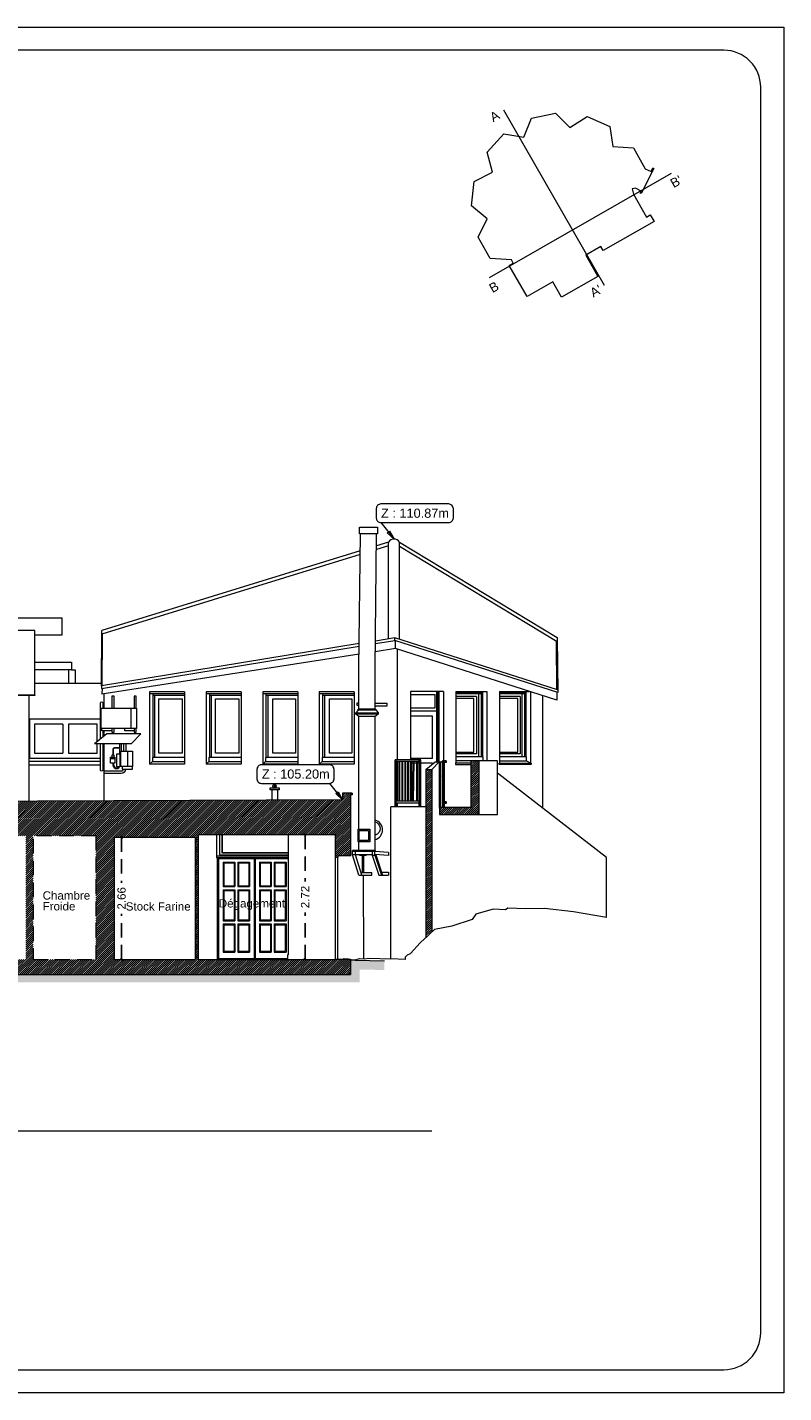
# Model space of a CAD drawing. Header units: metres. Extents: x 76.1 to 162.6, y 92.3 to 122.
# Tile 2 of 8: x 101.7 to 118.1, y 92.3 to 122. Entities that reach past the tile are written whole.
import ezdxf

# ---------------------------------------------------------------- set-up
doc = ezdxf.new("R2010")
doc.units = ezdxf.units.M
doc.header["$LTSCALE"] = 0.1
doc.header["$PDMODE"] = 3
doc.header["$PDSIZE"] = 0.2
doc.linetypes.add('CACHE', pattern=[9.525, 6.35, -3.175])
doc.linetypes.add('CACHE2', pattern=[4.7625, 3.175, -1.5875])
doc.layers.get('0').update_dxf_attribs({"lineweight": 9})
doc.layers.get('Defpoints').update_dxf_attribs({"lineweight": 9})
for name, color, linetype, lineweight in [('0_Cadre', 7, 'Continuous', 9), ('0_Cotation', 142, 'CACHE2', 9), ('_Alti', 115, 'Continuous', 9), ('_Portes', 39, 'Continuous', 9), ('_TN', 37, 'Continuous', 9), ('Bâti_Hachure', 254, 'Continuous', 9), ('Bâti_Texte', 166, 'Continuous', 9), ('En retrait', 253, 'Continuous', 9), ('Mur', 7, 'Continuous', 9)]:
    doc.layers.add(name, color=color, linetype=linetype, lineweight=lineweight)
doc.styles.add('ARIAL', font='arial.ttf')
doc.styles.get("Standard").update_dxf_attribs({"font": 'arial.ttf'})
doc.styles.add('StylusBt', font='stylu.ttf')
doc.dimstyles.new('COTE-AF', dxfattribs={"dimtxt": 0.18, "dimasz": 0.05, "dimexe": 0, "dimexo": 1, "dimgap": 0.1, "dimtad": 0, "dimzin": 0, "dimdsep": 46, "dimtxsty": 'ARIAL', "dimblk": 'OBLIQUE', "dimcen": 1, "dimse1": 1, "dimse2": 1, "dimaunit": 2, "dimadec": 0, "dimazin": 0, "dimtfac": 1, "dimtofl": 0, "dimtmove": 0, "dimatfit": 3, "dimfxl": 1, "dimtolj": 1, "dimtzin": 0, "dimarcsym": 0})

# ---------------------------------------------------------------- blocks, each defined once
blk = doc.blocks.new('_Oblique')
at = {"color": 0, "linetype": 'ByBlock', "lineweight": -2}
blk.add_line((-0.5, -0.5), (0.5, 0.5), dxfattribs=at)
blk = doc.blocks.new('*D6')
at = {"layer": '0_Cotation', "color": 0, "lineweight": -2, "transparency": 16777216}
for p, q in [((103.714, 104.387), (103.714, 103.391)), ((103.714, 101.725), (103.714, 102.72))]:
    blk.add_line(p, q, dxfattribs=at)
at = {"layer": 'Defpoints', "color": 0, "transparency": 16777216}
for p in [(103.74, 104.387, 0), (103.714, 101.725), (103.816, 101.725)]:
    blk.add_point(p, dxfattribs=at)
at = {"layer": '0_Cotation', "color": 0, "lineweight": -2, "transparency": 16777216, "xscale": 0.05, "yscale": 0.05, "zscale": 0.05}
for p, rotation in [((103.714, 104.387), 90), ((103.714, 101.725), 270)]:
    blk.add_blockref('_Oblique', p, dxfattribs=dict(at, rotation=rotation))
at = {"layer": '0_Cotation', "color": 0, "transparency": 16777216, "insert": (103.714, 103.056), "char_height": 0.18, "attachment_point": 5, "rotation": 90, "style": 'ARIAL'}
blk.add_mtext('\\A1;2.66 ', dxfattribs=at)
blk = doc.blocks.new('*D7')
at = {"layer": '0_Cotation', "color": 0, "lineweight": -2, "transparency": 16777216}
for p, q in [((107.704, 104.445), (107.704, 103.419)), ((107.704, 101.725), (107.704, 102.751))]:
    blk.add_line(p, q, dxfattribs=at)
at = {"layer": 'Defpoints', "color": 0, "transparency": 16777216}
for p in [(107.602, 104.445, 0), (107.644, 101.725), (107.704, 101.725)]:
    blk.add_point(p, dxfattribs=at)
at = {"layer": '0_Cotation', "color": 0, "lineweight": -2, "transparency": 16777216, "xscale": 0.05, "yscale": 0.05, "zscale": 0.05}
for p, rotation in [((107.704, 104.445), 90), ((107.704, 101.725), 270)]:
    blk.add_blockref('_Oblique', p, dxfattribs=dict(at, rotation=rotation))
at = {"layer": '0_Cotation', "color": 0, "transparency": 16777216, "insert": (107.704, 103.085), "char_height": 0.18, "attachment_point": 5, "rotation": 90, "style": 'ARIAL'}
blk.add_mtext('\\A1;2.72 ', dxfattribs=at)

msp = doc.modelspace()

# ---------------------------------------------------------------- hatches: boundary and pattern name
at = {"layer": '_TN'}
h = msp.add_hatch(dxfattribs=at)
h.set_pattern_fill('G_GEOLOG_2', color=256, scale=0.5, angle=270)
h.set_pattern_definition([(270, (0, 0), (0.5, -0.5), [0.125, -0.375]), (270, (0.05, -9e-18), (0.5, -0.5), [0.125, -0.375]), (0, (0.1, -0.3), (0.5, 0.5), [0.125, -0.375]), (0, (0.1, -0.35), (0.5, 0.5), [0.125, -0.375]), (315, (0.05, -0.375), (0.5, -1e-16), [0.125, -0.5821068]), (315, (0.015, -0.41), (0.5, -1e-16), [0.125, -0.5821068]), (45, (0.275, -0.25), (1e-16, 0.5), [0.125, -0.5821068]), (45, (0.31, -0.285), (1e-16, 0.5), [0.125, -0.5821068]), (296.56505, (0.275, -0.375), (2e-10, -0.5), [0.125, -0.993034]), (296.56505, (0.23, -0.395), (2e-10, -0.5), [0.125, -0.993034]), (296.56505, (0.475, -0.175), (2e-10, -0.5), [0.125, -0.993034]), (296.56505, (0.43, -0.195), (2e-10, -0.5), [0.125, -0.993034]), (333.43495, (0.125, -0.125), (0.5, -3e-11), [0.125, -0.993034]), (333.43495, (0.1, -0.17), (0.5, -3e-11), [0.125, -0.993034]), (333.43495, (0.3, -0.07), (0.5, -3e-11), [0.125, -0.993034]), (333.43495, (0.325, -0.025), (0.5, -3e-11), [0.125, -0.993034]), (26.56505, (0.345, -0.445), (0.5, 2e-10), [0.125, -0.993034]), (26.56505, (0.325, -0.4), (0.5, 2e-10), [0.125, -0.993034]), (63.43495, (0.125, -0.075), (3e-11, 0.5), [0.125, -0.993034]), (63.43495, (0.17, -0.095), (3e-11, 0.5), [0.125, -0.993034])])
h.paths.add_polyline_path([(108.894, 101.507), (109.429, 101.497), (109.429, 101.697), (108.793, 101.709), (108.694, 101.725), (108.694, 101.402), (83.622, 101.402), (83.622, 101.227), (108.894, 101.227)])
at = {"layer": 'Bâti_Hachure'}
h = msp.add_hatch(dxfattribs=at)
h.set_pattern_fill('ANSI31', color=256, scale=0.01)
h.paths.add_polyline_path([(111.491, 106.048), (111.308, 106.048), (111.308, 105.03), (110.623, 105.03), (110.623, 104.88), (111.491, 104.88)])
h = msp.add_hatch(dxfattribs=at)
h.set_pattern_fill('ANSI31', color=256, scale=0.01)
h.paths.add_polyline_path([(110.463, 105.861), (110.332, 105.861), (110.332, 102.205), (110.463, 102.328)])
h = msp.add_hatch(dxfattribs=at)
h.set_pattern_fill('ANSI31', color=256, scale=0.01)
edge = h.paths.add_edge_path()
edge.add_line((94.893, 105.306), (94.92, 105.306))
edge.add_line((94.92, 105.306), (94.92, 105.345))
edge.add_line((94.92, 105.345), (94.704, 105.345))
edge.add_line((94.704, 105.345), (94.704, 105.216))
edge.add_line((94.704, 105.216), (83.789, 105.232))
edge.add_line((83.789, 105.232), (83.789, 105.345))
edge.add_line((83.789, 105.345), (83.593, 105.345))
edge.add_line((83.593, 105.345), (83.593, 105.306))
edge.add_line((83.593, 105.306), (83.622, 105.306))
edge.add_line((83.622, 105.306), (83.622, 104.342))
edge.add_line((83.622, 104.342), (83.906, 104.342))
edge.add_line((83.906, 104.342), (83.906, 104.354))
edge.add_line((83.906, 104.354), (83.955, 104.354))
edge.add_line((83.955, 104.354), (83.955, 104.406))
edge.add_line((83.955, 104.406), (89.062, 104.406))
edge.add_line((89.062, 104.406), (89.062, 101.709))
edge.add_line((89.062, 101.709), (83.955, 101.709))
edge.add_line((83.955, 101.709), (83.955, 102.966))
edge.add_line((83.955, 102.966), (83.622, 102.966))
edge.add_line((83.622, 102.966), (83.622, 101.402))
edge.add_line((83.622, 101.402), (108.694, 101.402))
edge.add_line((108.694, 101.402), (108.694, 101.735))
edge.add_line((108.694, 101.735), (108.347, 101.735))
edge.add_line((108.347, 101.735), (108.347, 101.725))
edge.add_line((108.347, 101.725), (105.382, 101.725))
edge.add_line((105.382, 101.725), (105.382, 104.445))
edge.add_line((105.382, 104.445), (108.359, 104.445))
edge.add_line((108.359, 104.445), (108.359, 103.944))
edge.add_line((108.359, 103.944), (108.419, 103.944))
edge.add_line((108.419, 103.944), (108.419, 103.979))
edge.add_line((108.419, 103.979), (108.694, 103.979))
edge.add_line((108.694, 103.979), (108.694, 105.306))
edge.add_line((108.694, 105.306), (108.726, 105.306))
edge.add_line((108.726, 105.306), (108.726, 105.345))
edge.add_line((108.726, 105.345), (108.52, 105.345))
edge.add_line((108.52, 105.345), (108.52, 105.196))
edge.add_line((108.52, 105.196), (98.563, 105.152))
edge.add_line((98.563, 105.152), (98.563, 105.345))
edge.add_line((98.563, 105.345), (98.347, 105.345))
edge.add_line((98.347, 105.345), (98.347, 105.306))
edge.add_line((98.347, 105.306), (98.374, 105.306))
edge.add_line((98.374, 105.306), (98.374, 104.384))
edge.add_line((98.374, 104.384), (98.327, 104.385))
edge.add_arc((96.642, 103.115), 2.11, 36.9955, 142.6722)
edge.add_line((94.963, 104.395), (94.893, 104.395))
edge.add_line((94.893, 104.395), (94.893, 105.306))
h.paths.add_polyline_path([(94.57, 104.255), (94.57, 103.841), (94.558, 101.731), (92.668, 101.731), (92.668, 103.839), (92.658, 103.852), (92.658, 104.255)], flags=16)
h.paths.add_polyline_path([(92.592, 104.228), (92.592, 103.84), (92.588, 101.723), (90.225, 101.723), (90.225, 103.831), (90.219, 103.843), (90.219, 104.232), (91.582, 104.232), (91.582, 103.856), (91.565, 103.837), (91.565, 103.801), (91.569, 103.801), (91.589, 103.801), (91.589, 103.782), (91.631, 103.782), (91.654, 103.767), (91.654, 103.829), (91.649, 103.838), (91.649, 104.228)], flags=16)
edge = h.paths.add_edge_path(flags=16)
edge.add_line((94.893, 104.275), (95.052, 104.275))
edge.add_line((95.052, 104.275), (95.052, 104.395))
edge.add_line((95.052, 104.395), (95.087, 104.421))
edge.add_line((95.087, 104.421), (95.047, 104.465))
edge.add_arc((96.642, 103.115), 2.09, 40.2362, 139.7638, ccw=False)
edge.add_line((98.238, 104.465), (98.193, 104.421))
edge.add_line((98.193, 104.421), (98.224, 104.384))
edge.add_line((98.224, 104.384), (98.224, 104.265))
edge.add_line((98.224, 104.265), (98.397, 104.265))
edge.add_line((98.397, 104.265), (98.397, 101.667))
edge.add_line((98.397, 101.667), (94.893, 101.667))
edge.add_line((94.893, 101.667), (94.893, 104.275))
h.paths.add_polyline_path([(90.153, 104.225), (90.153, 103.861), (90.144, 103.842), (90.144, 101.723), (89.262, 101.723), (89.262, 103.834), (89.249, 103.853), (89.249, 104.225)], flags=16)
h.paths.add_polyline_path([(98.715, 104.419), (101.634, 104.419), (101.634, 101.725), (98.715, 101.725)], flags=16)
h.paths.add_polyline_path([(101.792, 104.419), (103.152, 104.419), (103.152, 101.725), (101.792, 101.725)], flags=16)
h.paths.add_polyline_path([(103.557, 104.387), (105.311, 104.387), (105.311, 101.725), (103.557, 101.725)], flags=16)

# ---------------------------------------------------------------- linework, layer by layer
at = {"flags": 128}
msp.add_lwpolyline([(113.805, 117.046), (114.069, 116.585), (113.279, 116.133), (113.091, 116.463), (112.529, 116.145), (112.144, 116.825), (112.231, 116.874), (112.19, 116.947), (111.73, 116.973), (111.465, 117.438), (111.664, 117.835), (111.322, 118.118), (111.38, 118.65), (111.775, 118.855), (111.664, 119.286), (112.023, 119.682), (112.46, 119.614), (112.624, 120.029), (113.148, 120.138), (113.462, 119.825), (113.839, 120.064), (114.327, 119.844), (114.397, 119.408), (114.842, 119.38), (115.101, 118.927), (115.225, 118.864), (115.266, 118.945), (115.288, 118.934), (115.011, 118.387), (114.989, 118.398), (115.01, 118.44), (114.885, 118.505), (114.813, 118.488), (114.841, 118.372), (115.123, 117.876), (115.209, 117.927), (115.296, 117.781), (114.183, 117.149), (114.134, 117.235)], close=True, dxfattribs=at)
for points in [[(112.11, 120.261, 0, 0.024, 0), (112.064, 120.235, 0, 0, 0), (112.019, 120.209, 0, 0, 0)], [(114.297, 116.445, 0, 0.024, 0), (114.251, 116.419, 0, 0, 0), (114.206, 116.393, 0, 0, 0)]]:
    msp.add_lwpolyline(points, format="xyseb", dxfattribs=at)
msp.add_lwpolyline([(112.019, 120.209), (114.206, 116.393)], dxfattribs=at)
at = {"color": 1, "flags": 128}
msp.add_lwpolyline([(115.665, 118.821), (111.708, 116.553)], dxfattribs=at)
for points in [[(115.613, 118.911, 0, 0.024, 0), (115.639, 118.866, 0, 0, 0), (115.665, 118.821, 0, 0, 0)], [(111.656, 116.643, 0, 0.024, 0), (111.682, 116.598, 0, 0, 0), (111.708, 116.553, 0, 0, 0)]]:
    msp.add_lwpolyline(points, format="xyseb", dxfattribs=at)
at = {"layer": '0_Cadre'}
msp.add_lwpolyline([(76.109, 122.003), (118.109, 122.003), (118.109, 92.303), (76.109, 92.303)], close=True, dxfattribs=at)
msp.add_lwpolyline([(77.909, 92.803), (116.809, 92.803, 0.414214), (117.609, 93.603), (117.609, 120.703, 0.414214), (116.809, 121.503), (77.909, 121.503, 0.414214), (77.109, 120.703), (77.109, 93.603, 0.414214)], format="xyb", close=True, dxfattribs=at)
at = {"layer": '_Alti'}
msp.add_line((83.622, 98), (110.463, 98, 0), dxfattribs=at)
at = {"layer": '_Alti', "color": 115, "lineweight": 9, "elevation": 0, "flags": 128}
for points in [[(109.251, 111.329, 0.414214), (109.351, 111.229), (110.827, 111.229, 0.414214), (110.927, 111.329), (110.927, 111.534, 0.414214), (110.827, 111.634), (109.351, 111.634, 0.414214), (109.251, 111.534)], [(106.657, 105.656, 0.414214), (106.757, 105.556), (108.233, 105.556, 0.414214), (108.333, 105.656), (108.333, 105.86, 0.414214), (108.233, 105.96), (106.757, 105.96, 0.414214), (106.657, 105.86)]]:
    msp.add_lwpolyline(points, format="xyb", close=True, dxfattribs=at)
for points in [[(109.351, 111.229), (109.637, 110.87), (109.633, 110.874)], [(108.233, 105.556), (108.52, 105.196), (108.515, 105.2)]]:
    msp.add_lwpolyline(points, dxfattribs=at)
for points in [[(109.537, 111.046), (109.637, 110.87), (109.488, 111.007)], [(108.42, 105.372), (108.52, 105.196), (108.37, 105.333)]]:
    msp.add_lwpolyline(points, close=True, dxfattribs=at)
at = {"layer": '_Portes', "elevation": 0, "flags": 128}
for points in [[(108.359, 103.944), (108.359, 101.735)], [(108.409, 103.944), (108.409, 101.735)]]:
    msp.add_lwpolyline(points, dxfattribs=at)
at = {"layer": 'En retrait', "elevation": 0, "flags": 128}
for points in [[(109.276, 110.985), (108.89, 110.985), (108.89, 111.129), (109.276, 111.129)], [(104.523, 106.216), (104.523, 107.396), (105.033, 107.396), (105.033, 106.216)], [(106.263, 107.396), (106.263, 106.216), (105.753, 106.216), (105.753, 107.396)], [(107.003, 106.216), (107.003, 107.396), (107.493, 107.396), (107.493, 106.216)], [(108.723, 107.396), (108.723, 106.216), (108.233, 106.216), (108.233, 107.396)], [(103.912, 106.75), (103.274, 106.75), (103.274, 107.193), (103.912, 107.193)], [(109.293, 107.065), (108.805, 107.065), (108.805, 107.092), (109.293, 107.092)], [(109.253, 107.149), (108.846, 107.149), (108.874, 107.175), (109.226, 107.175)], [(103.473, 106.128), (103.569, 106.128), (103.569, 105.994), (103.473, 105.994)], [(103.611, 106.201), (103.679, 106.201), (103.679, 105.919), (103.611, 105.919)], [(103.697, 106.257), (103.954, 106.257), (103.954, 105.921), (103.697, 105.921)], [(112.617, 105.968), (111.925, 105.968), (111.925, 105.997), (112.617, 105.997)], [(109.109, 104.558), (109.109, 104.286), (108.857, 104.286), (108.857, 104.558)], [(109.084, 104.533), (109.084, 104.311), (108.882, 104.311), (108.882, 104.533)]]:
    msp.add_lwpolyline(points, close=True, dxfattribs=at)
for points in [[(108.874, 107.175), (108.874, 108.066), (108.906, 110.985)], [(109.226, 107.175), (109.226, 108.064), (109.257, 110.985)], [(109.52, 110.807), (109.255, 110.725)], [(109.52, 108.701), (109.52, 110.807)], [(109.754, 108.689), (109.754, 110.807)], [(109.754, 110.807), (113.181, 108.733)], [(108.902, 110.616), (103.282, 108.884)], [(108.901, 110.535), (103.283, 108.803)], [(109.52, 110.726), (109.254, 110.643)], [(109.754, 110.716), (113.182, 108.642)], [(99.003, 109.155), (102.416, 109.155), (102.416, 108.777), (101.83, 108.777)], [(101.83, 108.882), (98.244, 108.882)], [(101.826, 107.472), (101.83, 108.882)], [(103.279, 107.679), (103.282, 108.884)], [(103.295, 107.681), (103.298, 108.808)], [(109.652, 108.722), (109.232, 108.653)], [(113.181, 108.733), (113.196, 107.531), (109.652, 108.665)], [(113.195, 107.59), (109.652, 108.722)], [(109.652, 108.665), (109.652, 108.722)], [(108.88, 108.596), (103.279, 107.679), (103.279, 107.621), (108.879, 108.538)], [(113.179, 107.367), (109.667, 108.491), (109.23, 108.421)], [(109.232, 108.596), (109.652, 108.665)], [(109.667, 108.491), (109.667, 108.66)], [(109.709, 108.477), (109.709, 106.068)], [(113.179, 107.595), (113.167, 108.651)], [(101.828, 108.19), (102.622, 108.19), (102.622, 108.03), (101.828, 108.03)], [(108.877, 108.366), (103.287, 107.497)], [(102.563, 108.03), (102.563, 107.737)], [(102.622, 108.03), (102.706, 108.03), (102.706, 107.737)], [(101.835, 107.737), (103.279, 107.737)], [(103.29, 107.623), (103.287, 107.497)], [(104.323, 107.546), (104.323, 105.976)], [(105.083, 107.546), (104.323, 107.546)], [(105.083, 107.546), (105.083, 105.976)], [(105.553, 107.546), (105.553, 105.976)], [(106.313, 107.546), (105.553, 107.546)], [(106.313, 107.546), (106.313, 105.976)], [(106.783, 107.546), (106.783, 105.976)], [(107.543, 107.546), (106.783, 107.546)], [(107.543, 107.546), (107.543, 105.976)], [(108.013, 107.546), (108.013, 105.976)], [(108.773, 107.546), (108.013, 107.546)], [(108.773, 107.546), (108.773, 105.976)], [(109.998, 107.558), (109.998, 106.068)], [(110.715, 107.558), (109.998, 107.558)], [(110.562, 107.558), (110.562, 106.025)], [(110.582, 107.558), (110.582, 106.025)], [(110.612, 107.558), (110.612, 106.025)], [(110.715, 107.558), (110.715, 106.048)], [(110.983, 107.558), (111.655, 107.558)], [(110.983, 107.558), (110.983, 106.003)], [(111.558, 107.516), (110.983, 107.516)], [(111.558, 107.558), (111.558, 106.133)], [(111.655, 107.558), (111.655, 106.048)], [(111.933, 107.558), (112.584, 107.558)], [(111.933, 107.558), (111.933, 105.997)], [(112.508, 107.516), (111.933, 107.516)], [(112.508, 106.133), (112.508, 107.558)], [(112.605, 107.551), (112.605, 105.997)], [(113.179, 107.536), (113.179, 107.367)], [(101.826, 107.472), (98.259, 107.472)], [(101.826, 107.472), (101.826, 107.466), (98.259, 107.466)], [(101.696, 107.466), (101.696, 105.166)], [(103.332, 107.504), (103.332, 107.193)], [(103.55, 107.193), (103.55, 107.455), (103.506, 107.455), (103.506, 107.193)], [(104.031, 107.193), (104.031, 107.455), (103.986, 107.455), (103.986, 107.193)], [(105.083, 107.501), (104.323, 107.501)], [(104.393, 107.501), (104.393, 106.116)], [(105.083, 107.466), (104.393, 107.466)], [(104.433, 107.466), (104.433, 106.116)], [(106.313, 107.501), (105.553, 107.501)], [(105.623, 107.501), (105.623, 106.116)], [(106.313, 107.466), (105.623, 107.466)], [(105.663, 107.466), (105.663, 106.116)], [(107.543, 107.501), (106.783, 107.501)], [(106.853, 107.501), (106.853, 106.116)], [(107.543, 107.466), (106.853, 107.466)], [(106.893, 107.466), (106.893, 106.116)], [(108.773, 107.501), (108.013, 107.501)], [(108.083, 107.501), (108.083, 106.116)], [(108.773, 107.466), (108.083, 107.466)], [(108.123, 107.466), (108.123, 106.116)], [(108.874, 107.301), (108.83, 107.301), (108.83, 107.258), (108.874, 107.258)], [(109.226, 107.305), (109.482, 107.305), (109.482, 107.233), (109.226, 107.233)], [(109.998, 107.49), (110.522, 107.49), (110.522, 107.19), (109.998, 107.19)], [(111.558, 107.507), (110.983, 107.507)], [(111.43, 107.445), (110.983, 107.445)], [(111.43, 107.445), (111.43, 106.196), (110.983, 106.196)], [(110.983, 106.234), (111.376, 106.234), (111.376, 107.404), (110.983, 107.404)], [(111.477, 107.507), (111.477, 106.133)], [(111.534, 107.507), (111.534, 106.133)], [(112.508, 107.507), (111.933, 107.507)], [(112.379, 107.445), (111.933, 107.445)], [(111.933, 106.234), (112.326, 106.234), (112.326, 107.404), (111.933, 107.404)], [(112.379, 107.445), (112.379, 106.196)], [(112.427, 106.133), (112.427, 107.507)], [(112.484, 106.133), (112.484, 107.507)], [(112.867, 107.467), (112.867, 105.021)], [(103.253, 106.957), (101.71, 106.957), (101.71, 106.194)], [(103.912, 107.193), (104.038, 107.193), (104.038, 106.75), (103.912, 106.75)], [(108.857, 107.149), (108.805, 107.092)], [(109.293, 107.065), (109.226, 107.013), (108.874, 107.013), (108.805, 107.065)], [(108.874, 104.558), (108.874, 107.013)], [(109.226, 104.096), (109.226, 107.013)], [(109.246, 107.149), (109.293, 107.092)], [(110.562, 107.127), (109.998, 107.127)], [(110.472, 106.097), (110.472, 107.017), (109.998, 107.017)], [(101.82, 106.847), (101.82, 106.217), (102.44, 106.217)], [(102.44, 106.847), (101.82, 106.847)], [(102.44, 106.847), (102.44, 106.217)], [(103.18, 106.458), (103.18, 106.847), (102.56, 106.847)], [(102.56, 106.847), (102.56, 106.217)], [(103.397, 106.632), (103.128, 106.416)], [(103.506, 106.696), (103.288, 106.696), (103.288, 106.75)], [(103.308, 106.696), (103.308, 106.561)], [(103.332, 106.696), (103.332, 106.58)], [(104.132, 106.632), (103.397, 106.632)], [(103.506, 106.667), (103.55, 106.667), (103.55, 106.75)], [(103.506, 106.75), (103.506, 106.667)], [(103.986, 106.7), (103.785, 106.7), (103.785, 106.75)], [(104.132, 106.632), (103.923, 106.416)], [(103.986, 106.667), (104.031, 106.667), (104.031, 106.75)], [(103.986, 106.75), (103.986, 106.667)], [(102.56, 106.217), (103.18, 106.217), (103.18, 106.416)], [(103.923, 106.416), (103.128, 106.416)], [(103.332, 106.416), (103.332, 105.173)], [(103.679, 106.201), (103.679, 106.416)], [(103.715, 106.257), (103.715, 106.416)], [(103.757, 106.416), (103.757, 106.257)], [(103.807, 106.416), (103.807, 106.257)], [(101.696, 106.194), (101.716, 106.194), (101.716, 106.146), (101.696, 106.146)], [(101.696, 106.107), (103.253, 106.107)], [(101.696, 106.037), (103.253, 106.037)], [(101.71, 106.146), (101.71, 106.107)], [(103.308, 106.107), (103.332, 106.107)], [(103.308, 106.037), (103.332, 106.037)], [(103.569, 106.094), (103.473, 106.094)], [(103.569, 106.09), (103.473, 106.09)], [(103.513, 106.128), (103.513, 106.179), (103.544, 106.179), (103.544, 106.128)], [(103.844, 106.257), (103.844, 105.921)], [(104.323, 105.976), (104.383, 106.036)], [(105.083, 106.116), (104.383, 106.116), (104.383, 106.036), (105.083, 106.036)], [(105.553, 105.976), (105.613, 106.036)], [(106.313, 106.116), (105.613, 106.116), (105.613, 106.036), (106.313, 106.036)], [(106.783, 105.976), (106.843, 106.036)], [(107.543, 106.116), (106.843, 106.116), (106.843, 106.036), (107.543, 106.036)], [(108.013, 105.976), (108.073, 106.036)], [(108.773, 106.116), (108.073, 106.116), (108.073, 106.036), (108.773, 106.036)], [(110.22, 105.043), (110.22, 106.068), (109.659, 106.068)], [(109.659, 105.043), (109.659, 106.068)], [(109.684, 105.043), (109.684, 106.068)], [(110.183, 106.03), (109.684, 106.03)], [(109.699, 105.179), (109.699, 106.03)], [(109.709, 106.03), (109.709, 105.179)], [(109.74, 106.03), (109.74, 105.179)], [(109.755, 106.03), (109.755, 105.179)], [(109.808, 106.03), (109.808, 105.179)], [(109.823, 106.03), (109.823, 105.179)], [(109.87, 106.03), (109.87, 105.179)], [(109.885, 106.03), (109.885, 105.179)], [(109.934, 106.03), (109.934, 105.179)], [(109.95, 106.03), (109.95, 105.179)], [(110.472, 106.097), (109.998, 106.097)], [(109.998, 106.03), (109.998, 105.179)], [(110.015, 106.03), (110.015, 105.179)], [(110.049, 105.179), (110.064, 106.03)], [(110.064, 105.179), (110.079, 106.03)], [(110.128, 106.03), (110.128, 105.179)], [(110.143, 106.03), (110.143, 105.179)], [(110.183, 105.043), (110.183, 106.068)], [(110.208, 105.043), (110.208, 106.068)], [(111.568, 106.133), (110.983, 106.133)], [(111.308, 106.044), (110.983, 106.044)], [(111.491, 104.88), (111.886, 104.88), (111.886, 106.048), (111.491, 106.048)], [(111.568, 106.133), (111.568, 106.048)], [(112.379, 106.196), (111.933, 106.196)], [(112.518, 106.043), (112.518, 106.133), (111.933, 106.133)], [(112.525, 106.043), (111.933, 106.043)], [(112.605, 105.997), (112.525, 106.043)], [(101.696, 105.957), (103.253, 105.957)], [(103.308, 105.957), (103.332, 105.957)], [(103.725, 105.921), (103.725, 105.864), (103.954, 105.864), (103.954, 105.921)], [(105.083, 105.976), (104.323, 105.976)], [(106.313, 105.976), (105.553, 105.976)], [(107.543, 105.976), (106.783, 105.976)], [(108.773, 105.976), (108.013, 105.976)], [(110.063, 105.997), (110.015, 105.997)], [(110.128, 105.997), (110.079, 105.997)], [(110.183, 105.997), (110.143, 105.997)], [(110.472, 105.997), (110.22, 105.997)], [(110.332, 105.861), (110.534, 106.025), (110.617, 106.025)], [(110.463, 105.861), (110.617, 106.025)], [(110.472, 105.997), (110.472, 105.974)], [(110.617, 106.025), (110.623, 106.025)], [(110.974, 105.966), (111.308, 105.966)], [(110.977, 106.003), (111.308, 106.003)], [(110.977, 106.003), (110.977, 105.966)], [(114.258, 103.945), (111.886, 105.779)], [(106.988, 105.198), (106.988, 105.413)], [(107.108, 105.198), (107.108, 105.413)], [(109.684, 105.179), (110.183, 105.179)], [(110.332, 105.043), (109.568, 105.043)], [(109.568, 101.742), (109.568, 105.043)], [(109.684, 105.134), (110.183, 105.134)], [(109.699, 105.043), (109.699, 105.134)], [(109.709, 105.134), (109.709, 105.043)], [(105.781, 104.445), (105.781, 103.947)], [(105.842, 104.445), (105.842, 104.003)], [(105.894, 104.445), (105.894, 104.046)], [(105.903, 104.445), (105.903, 104.055)], [(107.335, 104.445), (107.335, 101.829)], [(108.874, 104.096), (108.874, 104.286)], [(105.781, 103.978), (107.335, 103.978)], [(105.842, 104.003), (107.335, 104.003)], [(105.894, 104.046), (107.335, 104.046)], [(105.903, 104.055), (107.335, 104.055)], [(109.229, 104.096), (108.736, 104.096)], [(108.736, 104.003), (108.736, 104.096)], [(109.229, 104.077), (108.736, 104.077)], [(109.162, 104.003), (108.736, 104.003)], [(108.876, 103.559), (108.736, 104.003)], [(108.792, 104.077), (108.792, 104.003)], [(108.94, 103.559), (108.799, 104.003)], [(108.886, 103.992), (108.886, 104.003)], [(108.886, 104.003), (108.886, 103.992), (109.029, 103.985)], [(108.892, 103.992), (108.886, 103.992)], [(108.892, 104.003), (108.892, 103.992), (109.034, 103.985), (109.034, 104.003)], [(108.955, 103.617), (108.955, 103.989)], [(108.981, 103.617), (108.981, 103.988)], [(109.029, 103.985), (109.034, 103.985)], [(109.162, 104.077), (109.162, 103.996), (109.218, 103.996), (109.218, 104.077)], [(109.162, 103.996), (109.309, 103.559)], [(109.515, 104.055), (109.218, 104.077)], [(109.515, 103.985), (109.218, 104.006)], [(109.218, 103.996), (109.364, 103.559)], [(109.24, 104.005), (109.389, 103.559)], [(109.515, 104.055), (109.515, 103.985)], [(105.781, 103.947), (107.335, 103.947)], [(105.794, 103.947), (105.794, 101.725)], [(105.824, 103.919), (105.824, 101.74)], [(105.824, 103.919), (107.335, 103.919)], [(105.92, 103.842), (105.92, 103.314)], [(105.935, 103.826), (105.935, 103.33)], [(105.935, 103.826), (106.16, 103.826)], [(106.16, 103.826), (106.16, 103.33)], [(106.176, 103.842), (106.176, 103.314)], [(106.24, 103.842), (106.24, 103.314)], [(106.24, 103.842), (106.496, 103.842)], [(106.256, 103.826), (106.256, 103.33)], [(106.481, 103.826), (106.481, 103.33)], [(106.496, 103.842), (106.496, 103.314)], [(106.594, 103.919), (106.594, 101.74)], [(106.616, 103.919), (106.616, 101.74)], [(106.713, 103.842), (106.713, 103.314)], [(106.713, 103.842), (106.97, 103.842)], [(106.729, 103.826), (106.729, 103.33)], [(106.729, 103.826), (106.954, 103.826)], [(106.954, 103.826), (106.954, 103.33)], [(106.97, 103.842), (106.97, 103.314)], [(107.033, 103.842), (107.033, 103.314)], [(107.049, 103.826), (107.049, 103.33)], [(107.049, 103.826), (107.274, 103.826)], [(107.274, 103.826), (107.274, 103.33)], [(107.29, 103.842), (107.29, 103.314)], [(114.258, 102.636), (114.258, 103.945)], [(108.876, 103.559), (108.94, 103.559)], [(108.922, 103.617), (109.155, 103.617)], [(108.94, 103.559), (109.155, 103.559)], [(108.982, 101.74), (108.971, 103.559)], [(109.155, 103.559), (109.155, 103.617)], [(109.309, 103.559), (109.52, 103.559)], [(109.366, 103.626), (109.52, 103.626)], [(109.52, 103.626), (109.52, 103.559)], [(105.92, 103.314), (106.176, 103.314)], [(105.92, 103.242), (105.92, 102.57)], [(105.92, 103.242), (106.176, 103.242)], [(105.935, 103.33), (106.16, 103.33)], [(105.935, 103.226), (105.935, 102.586)], [(105.935, 103.226), (106.16, 103.226)], [(106.16, 103.226), (106.16, 102.586)], [(106.176, 103.242), (106.176, 102.57)], [(106.24, 103.314), (106.496, 103.314)], [(106.24, 103.242), (106.24, 102.57)], [(106.24, 103.242), (106.496, 103.242)], [(106.256, 103.33), (106.481, 103.33)], [(106.256, 103.226), (106.256, 102.586)], [(106.256, 103.226), (106.481, 103.226)], [(106.481, 103.226), (106.481, 102.586)], [(106.496, 103.242), (106.496, 102.57)], [(106.713, 103.314), (106.97, 103.314)], [(106.713, 103.242), (106.713, 102.57)], [(106.713, 103.242), (106.97, 103.242)], [(106.729, 103.33), (106.954, 103.33)], [(106.729, 103.226), (106.729, 102.586)], [(106.729, 103.226), (106.954, 103.226)], [(106.954, 103.226), (106.954, 102.586)], [(106.97, 103.242), (106.97, 102.57)], [(107.033, 103.314), (107.29, 103.314)], [(107.033, 103.242), (107.033, 102.57)], [(107.033, 103.242), (107.29, 103.242)], [(107.049, 103.33), (107.274, 103.33)], [(107.049, 103.226), (107.049, 102.586)], [(107.049, 103.226), (107.274, 103.226)], [(107.274, 103.226), (107.274, 102.586)], [(107.29, 103.242), (107.29, 102.57)], [(114.258, 102.636), (113.541, 102.76), (112.911, 102.836), (112.493, 102.831), (112.111, 102.84), (112.059, 102.807), (111.79, 102.823), (111.413, 102.711), (111.334, 102.597), (110.891, 102.453), (110.517, 102.378), (110.207, 102.088), (109.999, 101.854)], [(105.92, 102.498), (105.92, 101.887)], [(105.935, 102.586), (106.16, 102.586)], [(105.935, 102.482), (105.935, 101.91)], [(106.16, 102.482), (106.16, 101.91)], [(106.176, 102.498), (106.176, 101.887)], [(106.24, 102.57), (106.496, 102.57)], [(106.24, 102.498), (106.24, 101.887)], [(106.24, 102.498), (106.496, 102.498)], [(106.256, 102.482), (106.256, 101.91)], [(106.481, 102.482), (106.481, 101.91)], [(106.496, 102.498), (106.496, 101.887)], [(106.713, 102.57), (106.97, 102.57)], [(106.713, 102.498), (106.713, 101.887)], [(106.713, 102.498), (106.97, 102.498)], [(106.729, 102.482), (106.729, 101.91)], [(106.729, 102.482), (106.954, 102.482)], [(106.954, 102.482), (106.954, 101.91)], [(106.97, 102.498), (106.97, 101.887)], [(107.033, 102.498), (107.033, 101.887)], [(107.033, 102.498), (107.29, 102.498)], [(107.049, 102.586), (107.274, 102.586)], [(107.049, 102.482), (107.049, 101.91)], [(107.049, 102.482), (107.274, 102.482)], [(107.274, 102.482), (107.274, 101.91)], [(107.29, 102.498), (107.29, 101.887)], [(105.935, 101.91), (106.16, 101.91)], [(106.24, 101.887), (106.496, 101.887)], [(106.256, 101.91), (106.481, 101.91)], [(106.713, 101.887), (106.97, 101.887)], [(107.049, 101.91), (107.274, 101.91)], [(107.318, 101.829), (107.318, 101.725)], [(107.335, 101.829), (107.318, 101.829)], [(108.514, 101.735), (108.55, 101.744), (108.645, 101.74)], [(108.702, 101.721), (108.787, 101.718), (108.892, 101.744), (108.987, 101.74)], [(108.987, 101.74), (109.096, 101.755), (109.568, 101.742)], [(109.882, 101.775), (109.882, 101.728), (109.568, 101.742)], [(109.882, 101.775), (109.932, 101.828), (109.999, 101.854)]]:
    msp.add_lwpolyline(points, dxfattribs=at)
for points in [[(109.754, 110.807, 0.536615), (109.52, 110.807)], [(103.253, 106.517), (103.253, 107.311, -0.746934), (103.308, 107.311), (103.308, 107.193)], [(103.308, 106.416), (103.308, 105.854, -1.023273), (103.253, 105.854), (103.253, 106.416)], [(103.679, 106.333), (103.564, 106.333, 0.301259), (103.527, 106.298), (103.527, 106.179)], [(103.679, 106.326), (103.564, 106.326, 0.255183), (103.534, 106.298), (103.534, 106.179)], [(103.799, 105.864, -0.395748), (103.703, 105.768), (103.332, 105.768)], [(103.747, 105.864, -0.479985), (103.703, 105.82), (103.332, 105.82)], [(103.521, 105.994, 0.343891), (103.583, 105.88, 0.209592)], [(103.539, 105.994, 0.261617), (103.571, 105.907, 0.466816), (103.647, 105.919, 0.466816)], [(103.583, 105.88, 0.371857), (103.667, 105.919, -0.644063)], [(109.226, 104.333, 0.333178), (109.388, 104.542, 0.341705), (109.226, 104.758)], [(109.226, 104.719, -0.563192), (109.289, 104.467, -0.122986), (109.226, 104.429)], [(109.229, 104.077, 0.579013), (109.229, 104.096)]]:
    msp.add_lwpolyline(points, format="xyb", dxfattribs=at)
at = {"layer": 'En retrait', "elevation": 0}
msp.add_lwpolyline([(106.947, 105.458), (107.142, 105.458), (107.142, 105.413), (106.947, 105.413)], close=True, dxfattribs=at)
at = {"layer": 'En retrait', "flags": 128}
for points in [[(105.92, 103.842), (106.176, 103.842)], [(106.256, 103.826), (106.481, 103.826)], [(107.033, 103.842), (107.29, 103.842)], [(105.92, 102.57), (106.176, 102.57)], [(105.92, 102.498), (106.176, 102.498)], [(105.935, 102.482), (106.16, 102.482)], [(106.256, 102.586), (106.481, 102.586)], [(106.256, 102.482), (106.481, 102.482)], [(106.729, 102.586), (106.954, 102.586)], [(107.033, 102.57), (107.29, 102.57)], [(105.92, 101.887), (106.176, 101.887)], [(106.729, 101.91), (106.954, 101.91)], [(107.033, 101.887), (107.29, 101.887)], [(107.318, 101.74), (105.794, 101.74)]]:
    msp.add_lwpolyline(points, dxfattribs=at)
at = {"layer": 'En retrait'}
for radius in [0.0375, 0.0158]:
    msp.add_circle((107.04, 105.496, 0), radius, dxfattribs=at)
at = {"layer": 'Mur', "elevation": 0, "flags": 128}
for points in [[(111.308, 106.048), (111.308, 105.03), (110.623, 105.03)], [(110.755, 106.048), (110.69, 106.048)], [(110.69, 105.03), (110.69, 106.048)], [(110.718, 105.03), (110.718, 106.048)], [(110.774, 106.048), (110.755, 106.048)], [(110.755, 106.013), (110.755, 106.048)], [(110.774, 106.048), (110.774, 106.013)], [(111.491, 106.048), (111.308, 106.048)], [(111.491, 104.88), (111.491, 106.048)], [(110.332, 105.861), (110.463, 105.861), (110.463, 102.328)], [(110.332, 105.861), (110.332, 102.205)], [(110.623, 106.025), (110.682, 106.025)], [(110.623, 105.03), (110.623, 106.025)], [(110.64, 106.025), (110.64, 105.03)], [(110.682, 106.025), (110.682, 105.03)], [(110.755, 106.013), (110.718, 106.013)], [(110.734, 105.153), (110.734, 106.013)], [(110.774, 106.013), (110.755, 106.013)], [(110.681, 105.703), (110.681, 105.724), (110.69, 105.724)], [(110.681, 105.703), (110.69, 105.703)], [(108.52, 105.196), (98.563, 105.152)], [(108.726, 105.345), (108.52, 105.345)], [(108.52, 105.345), (108.52, 105.196)], [(108.694, 105.306), (108.694, 103.979)], [(108.726, 105.306), (108.694, 105.306)], [(108.726, 105.345), (108.726, 105.306)], [(110.751, 105.153), (110.718, 105.153)], [(110.769, 105.153), (110.751, 105.153)], [(110.751, 105.118), (110.751, 105.153)], [(110.769, 105.153), (110.769, 105.118)], [(110.623, 105.03), (110.623, 104.88)], [(110.623, 104.88), (111.491, 104.88)], [(110.751, 105.118), (110.718, 105.118)], [(110.734, 105.03), (110.734, 105.118)], [(110.769, 105.118), (110.751, 105.118)], [(103.557, 101.725), (103.557, 104.387), (105.311, 104.387)], [(105.311, 104.387), (105.311, 101.725)], [(105.382, 104.445), (105.382, 101.725)], [(105.382, 104.445), (108.359, 104.445)], [(108.359, 104.445), (108.359, 103.944)], [(108.419, 103.979), (108.419, 103.944)], [(108.695, 103.979), (108.419, 103.979)], [(108.419, 103.944), (108.359, 103.944)], [(103.557, 101.725), (105.311, 101.725)], [(105.382, 101.725), (108.347, 101.725)], [(108.347, 101.735), (108.694, 101.735)], [(108.347, 101.735), (108.347, 101.725)], [(108.694, 101.735), (108.694, 101.402)], [(83.622, 101.402), (108.694, 101.402)]]:
    msp.add_lwpolyline(points, dxfattribs=at)
at = {"layer": 'Mur', "linetype": 'CACHE', "ltscale": 0.5, "elevation": 0, "flags": 128}
for points in [[(103.152, 104.419), (101.792, 104.419), (101.792, 101.725)], [(103.152, 104.419), (103.152, 101.725)], [(101.792, 101.725), (103.152, 101.725)]]:
    msp.add_lwpolyline(points, dxfattribs=at)
at = {"layer": 'Mur', "flags": 128}
msp.add_lwpolyline([(108.694, 101.725), (108.793, 101.709), (109.429, 101.697)], dxfattribs=at)

# ---------------------------------------------------------------- texts
for s, p in [('A', (111.793, 119.937)), ("A'", (113.97, 116.12))]:
    msp.add_text(s, height=0.2, rotation=29.4419).set_placement(p)
at = {"color": 1}
for s, p in [("B'", (115.716, 118.502)), ('B', (111.777, 116.22))]:
    msp.add_text(s, height=0.2, rotation=29.4419, dxfattribs=at).set_placement(p)
at = {"layer": '_Alti', "color": 115, "char_height": 0.2, "width": 1.54726, "attachment_point": 1, "style": 'StylusBt'}
for s, insert in [('{\\fArial|b0|i0|c0|p34;\\W0.99;Z : 110.87m}', (109.356, 111.534, 0.01)), ('{\\fArial|b0|i0|c0|p34;\\W0.99;Z : 105.20m}', (106.763, 105.86, 0.01))]:
    msp.add_mtext(s, dxfattribs=dict(at, insert=insert))
at = {"layer": 'Bâti_Texte'}
for s, p in [('Chambre', (101.998, 103.029, 0)), ('Dégagement', (105.828, 102.857)), ('Froide', (101.998, 102.793, 0)), ('Stock Farine', (103.805, 102.79, 0))]:
    msp.add_text(s, height=0.18, dxfattribs=at).set_placement(p)

# ---------------------------------------------------------------- dimensions: what is measured, and where the dimension line sits
at = {"layer": '0_Cotation'}
for base, p1, p2, picture, middle in [((103.714, 101.725), (103.74, 104.387, 0), (103.816, 101.725), '*D6', (103.714, 103.056)), ((107.704, 101.725), (107.602, 104.445, 0), (107.644, 101.725), '*D7', (107.704, 103.085))]:
    dim = msp.add_linear_dim(base=base, p1=p1, p2=p2, angle=90, dimstyle='COTE-AF', override={"dimpost": ' '}, dxfattribs=at)
    dim.commit()
    dim.dimension.update_dxf_attribs({"geometry": picture, "text_midpoint": middle})

doc.saveas('drawing.dxf')
